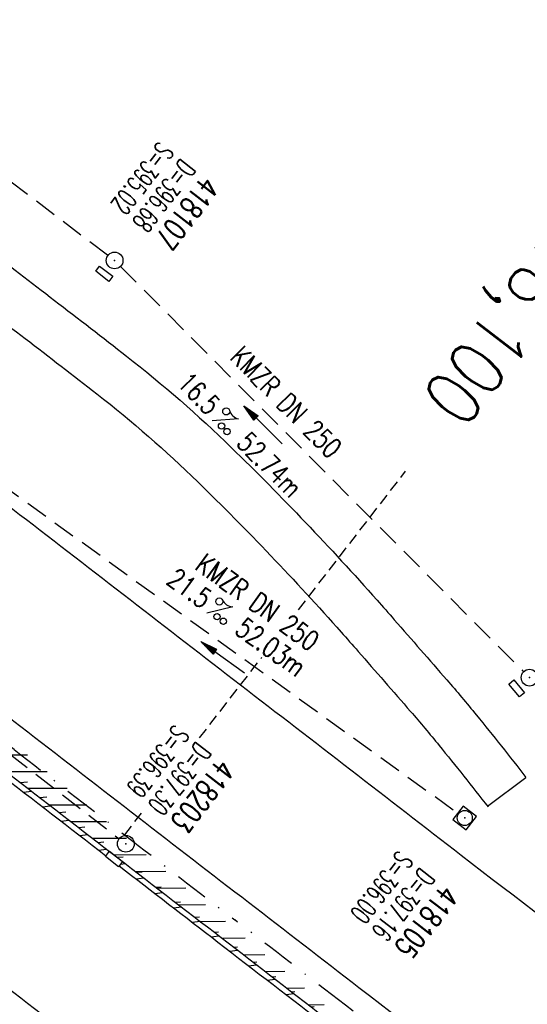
# Model space of a CAD drawing. Extents: x 448150 to 449332, y 437108 to 438384.
# Tile 40 of 46: x 448923 to 448968, y 437543 to 437631. Entities that reach past the tile are written whole.
import ezdxf
from ezdxf.enums import TextEntityAlignment as Align

# ---------------------------------------------------------------- set-up
doc = ezdxf.new("R2010")
doc.units = 0
doc.header["$LTSCALE"] = 2
doc.header["$MEASUREMENT"] = 0
for name, pattern in [('AUSGEZOGEN', [0]), ('GESTRICH-X2', [1.5, 1, -0.5]), ('GESTRICHELT', [0.75, 0.5, -0.25]), ('STRICHPT-X3', [3, 1.5, -0.75, 0, -0.75])]:
    doc.linetypes.add(name, pattern=pattern)
doc.layers.get('0').update_dxf_attribs({"linetype": 'AUSGEZOGEN'})
for name, color, linetype in [('ACHSE', 250, 'STRICHPT-X3'), ('FBR', 8, 'CONTINUOUS'), ('HEKTOM', 250, 'GESTRICHELT'), ('KANAL', 7, 'GESTRICH-X2'), ('PFEIL', 7, 'CONTINUOUS'), ('SCHACHTNR', 6, 'CONTINUOUS'), ('SCHLITZRINNE', 8, 'AUSGEZOGEN'), ('SCHSYMBOL', 7, 'AUSGEZOGEN'), ('STRASSE', 8, 'CONTINUOUS'), ('TEXTO', 4, 'CONTINUOUS'), ('TEXTU', 4, 'CONTINUOUS')]:
    doc.layers.add(name, color=color, linetype=linetype)
doc.styles.add('ROMANS', font='romans.shx', dxfattribs={"width": 0.8})

# ---------------------------------------------------------------- blocks, each defined once
blk = doc.blocks.new('PROM')
blk.add_line((1.566, 1.817), (0.019, 0.015))
for centre, radius in [((0.317, 1.51), 0.317), ((0.943, 0.291), 0.283), ((1.645, 0.287), 0.283)]:
    blk.add_circle(centre, radius)
blk.add_arc((0.992, 2.682), 1.033, 239.14139, 303.35492)
blk = doc.blocks.new('GST')
at = {"color": 0}
blk.add_circle((0, 0), 0.75, dxfattribs=at)
blk.add_point((0, 0), dxfattribs=at)
blk = doc.blocks.new('17')
blk.add_lwpolyline([(-0.755, -1.218), (0.748, -1.218), (0.748, -1.801), (-0.755, -1.801)], close=True)
blk.add_blockref('GST', (0, 0))
blk = doc.blocks.new('13')
blk.add_lwpolyline([(0.755, 1.218), (-0.748, 1.218), (-0.748, 1.801), (0.755, 1.801)], close=True)
at = {"rotation": 180}
blk.add_blockref('GST', (0, 0), dxfattribs=at)
blk = doc.blocks.new('20')
blk.add_lwpolyline([(-0.754, -0.751), (0.754, -0.751), (0.754, 0.75), (-0.754, 0.75)], close=True)
blk.add_circle((0, 0), 0.676)
blk.add_point((0, 0))
blk = doc.blocks.new('PFEIL2')
at = {"color": 0}
for p, q in [((0.88, 0.002), (-2.401, -0.012)), ((0.881, -0.271), (0.879, 0.276)), ((0.879, 0.276), (2.429, 0.009)), ((0.911, 0.27), (0.879, 0.265)), ((0.965, 0.261), (0.879, 0.246)), ((1.019, 0.252), (0.879, 0.228)), ((1.073, 0.242), (0.879, 0.209)), ((1.127, 0.233), (0.879, 0.191)), ((1.181, 0.224), (0.879, 0.172)), ((1.235, 0.214), (0.879, 0.154)), ((1.289, 0.205), (0.879, 0.135)), ((1.343, 0.196), (0.879, 0.117)), ((1.397, 0.187), (0.879, 0.098)), ((1.451, 0.177), (0.879, 0.08)), ((1.505, 0.168), (0.879, 0.061)), ((1.559, 0.159), (0.88, 0.043)), ((1.613, 0.149), (0.88, 0.024)), ((1.668, 0.14), (0.88, 0.006)), ((1.722, 0.131), (0.88, -0.013)), ((1.776, 0.121), (0.88, -0.031)), ((1.83, 0.112), (0.88, -0.05)), ((1.884, 0.103), (0.88, -0.068)), ((1.938, 0.094), (0.88, -0.087)), ((1.992, 0.084), (0.88, -0.105)), ((2.046, 0.075), (0.88, -0.124)), ((2.1, 0.066), (0.88, -0.142)), ((2.154, 0.056), (0.88, -0.161)), ((2.208, 0.047), (0.88, -0.179)), ((2.262, 0.038), (0.881, -0.198)), ((2.316, 0.029), (0.881, -0.216)), ((2.37, 0.019), (0.881, -0.235)), ((2.424, 0.01), (0.881, -0.253)), ((2.429, 0.009), (0.881, -0.271))]:
    blk.add_line(p, q, dxfattribs=at)

msp = doc.modelspace()

# ---------------------------------------------------------------- hatches: boundary and pattern name
at = {"layer": 'SCHLITZRINNE'}
h = msp.add_hatch(dxfattribs=at)
h.set_pattern_fill('_USER', color=256, scale=1.5, angle=45, style=0, pattern_type=0)
h.set_pattern_definition([(0.19809, (448696.2442, 437758.0261), (-0.005186, 1.499991), [])])
edge = h.paths.add_edge_path()
edge.add_arc((450103.943, 439168.643), 1992.851, 225.253931, 225.326505)
edge.add_arc((450104.379, 439169.084), 1993.471, 225.326505, 225.685513)
edge.add_arc((450114.112, 439179.052), 2007.404, 225.685514, 226.043274)
edge.add_arc((450116.374, 439181.397), 2010.661, 226.043274, 226.400342)
edge.add_arc((450108.345, 439172.967), 1999.019, 226.400342, 226.758448)
edge.add_arc((450107.359, 439171.918), 1997.58, 226.758448, 227.116898)
edge.add_arc((450114.22, 439179.306), 2007.663, 227.116898, 227.474446)
edge.add_arc((450112.044, 439176.933), 2004.443, 227.474446, 227.83238)
edge.add_arc((450107.824, 439172.273), 1998.156, 227.83238, 228.190877)
edge.add_arc((450107.663, 439172.094), 1997.915, 228.190877, 228.549748)
edge.add_arc((450107.034, 439171.381), 1996.965, 228.549748, 228.908704)
edge.add_arc((450111.572, 439176.585), 2003.869, 228.908704, 229.265964)
edge.add_arc((450119.093, 439185.318), 2015.394, 229.265964, 229.6222)
edge.add_arc((450115.134, 439180.663), 2009.284, 229.6222, 229.979919)
edge.add_arc((450101.808, 439164.793), 1988.56, 229.979919, 230.339497)
edge.add_arc((450135.905, 439205.921), 2041.985, 230.339497, 230.699144)
edge.add_arc((450015.788, 439059.171), 1852.343, 230.699144, 231.076753)
edge.add_arc((450440.038, 439584.513), 2527.6, 231.076753, 231.41321)
edge.add_arc((449605.176, 438538.206), 1189.037, 231.413211, 231.903765)
edge.add_arc((451876.599, 441435.451), 4870.53, 231.903765, 232.054115)
edge.add_arc((449764.385, 438726.671), 1435.572, 232.054115, 232.331051)
edge.add_arc((663048.573, 714993.472), 350453.466, 232.33105148, 232.33182369)
edge.add_arc((452105.708, 441751.773), 5260.885, 232.331837, 232.33814)
edge.add_arc((1083717.784, 1260087.558), 1038995.508, 232.338139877, 232.338829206)
edge.add_arc((362297.748, 325361.769), 141749.668, 52.33595822, 52.34101086, ccw=False)
edge.add_arc((130991.073, 25697.409), 520301.522, 52.33458173, 52.33595822, ccw=False)
edge.add_arc((597397.743, 629905.021), 242982.187, 232.33379622, 232.33674373)
edge.add_arc((1091510.304, 1270060.009), 1051651.236, 232.336743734, 232.337424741)
edge.add_arc((63904.407, -61307.138), 630166.935, 52.33651599, 52.337652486, ccw=False)
edge.add_line((448950.678, 437541.271), (448965.933, 437529.496))
edge.add_arc((450103.943, 439168.643), 1993.351, 225.253931, 225.326505)
edge.add_arc((450104.379, 439169.084), 1993.971, 225.326505, 225.635808)
h = msp.add_hatch(dxfattribs=at)
h.set_pattern_fill('_USER', color=256, scale=1.5, angle=45, style=0, pattern_type=0)
h.set_pattern_definition([(5.43336, (448830.8072, 437635.437), (-0.142032, 1.4932605), [])])
edge = h.paths.add_edge_path()
edge.add_arc((450115.134, 439180.663), 2009.784, 229.702843, 229.979919)
edge.add_arc((450101.808, 439164.793), 1989.06, 229.979919, 230.339497)
edge.add_arc((450135.905, 439205.921), 2042.485, 230.339497, 230.699144)
edge.add_arc((450015.788, 439059.171), 1852.843, 230.699144, 231.076753)
edge.add_arc((450440.038, 439584.513), 2528.1, 231.076753, 231.211419)
edge.add_arc((450103.943, 439168.643), 1992.851, 225.253931, 225.326505)
edge.add_arc((450104.379, 439169.084), 1993.471, 225.326505, 225.685513)
edge.add_arc((450114.112, 439179.052), 2007.404, 225.685514, 226.043274)
edge.add_arc((450116.374, 439181.397), 2010.661, 226.043274, 226.400342)
edge.add_arc((450108.345, 439172.967), 1999.019, 226.400342, 226.758448)
edge.add_arc((450107.359, 439171.918), 1997.58, 226.758448, 227.116898)
edge.add_arc((450114.22, 439179.306), 2007.663, 227.116898, 227.474446)
edge.add_arc((450112.044, 439176.933), 2004.443, 227.474446, 227.83238)
edge.add_arc((450107.824, 439172.273), 1998.156, 227.83238, 228.190877)
edge.add_arc((450107.663, 439172.094), 1997.915, 228.190877, 228.549748)
edge.add_arc((450107.034, 439171.381), 1996.965, 228.549748, 228.908704)
edge.add_arc((450111.572, 439176.585), 2003.869, 228.908704, 229.265964)
edge.add_arc((450119.093, 439185.318), 2015.394, 229.265964, 229.6222)
edge.add_arc((450115.134, 439180.663), 2009.284, 229.6222, 229.979919)
edge.add_arc((450101.808, 439164.793), 1988.56, 229.979919, 230.339497)
edge.add_arc((450135.905, 439205.921), 2041.985, 230.339497, 230.699144)
edge.add_arc((450015.788, 439059.171), 1852.343, 230.699144, 231.076753)
edge.add_arc((450440.038, 439584.513), 2527.6, 231.076753, 231.41321)
edge.add_arc((449605.176, 438538.206), 1189.037, 231.413211, 231.903765)
edge.add_arc((451876.599, 441435.451), 4870.53, 231.903765, 232.054115)
edge.add_arc((449764.385, 438726.671), 1435.572, 232.054115, 232.331051)
edge.add_arc((663048.573, 714993.472), 350453.466, 232.33105148, 232.33182369)
edge.add_arc((452105.708, 441751.773), 5260.885, 232.331837, 232.33814)
edge.add_arc((1083717.784, 1260087.558), 1038995.508, 232.338139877, 232.338829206)
edge.add_arc((362297.748, 325361.769), 141749.668, 52.33595822, 52.34101086, ccw=False)
edge.add_arc((130991.073, 25697.409), 520301.522, 52.33458173, 52.33595822, ccw=False)
edge.add_arc((597397.743, 629905.021), 242982.187, 232.33379622, 232.33674373)
edge.add_arc((1091510.304, 1270060.009), 1051651.236, 232.336743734, 232.337424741)
edge.add_arc((63904.407, -61307.138), 630166.935, 52.33651599, 52.337652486, ccw=False)
edge.add_line((448950.678, 437541.271), (448965.933, 437529.496))

# ---------------------------------------------------------------- linework, layer by layer
at = {"layer": 'ACHSE'}
msp.add_lwpolyline([(448814.766, 437651.536, 0.001561), (448824.338, 437643.447, 0.001569), (448833.911, 437635.46, 0.001569), (448843.794, 437627.319, 0.001648), (448853.257, 437619.625, 0.001468), (448864.821, 437610.343, 0.00214), (448872.798, 437604.033, 0.000656), (448882.858, 437596.167, 0.001208), (448888.336, 437591.917, 0.000003), (448892.071, 437589.033, 0.000028), (448892.529, 437588.68, 0.000003), (448902.425, 437581.042, -0.000022), (448912.32, 437573.405, -0.000006), (448922.215, 437565.767, 0.000013), (448932.11, 437558.129, 0.000003), (448942.005, 437550.492, -0.000005), (448951.9, 437542.854, -0.000002), (448981.585, 437519.941, 0.000001), (449011.271, 437497.027, 0), (449049.136, 437467.8, 0), (449090.432, 437435.925, 0.000002), (449130.013, 437405.374, -0.000003), (449169.594, 437374.823, -0.000001), (449183.702, 437363.933, 0.000004)], format="xyb", dxfattribs=at)
at = {"layer": 'FBR'}
for points in [[(448806.56, 437661.191, 0.001554), (448816.062, 437653.06, 0.001561), (448825.624, 437644.979, 0.001569), (448835.187, 437637, 0.001569), (448845.061, 437628.867, 0.001648), (448854.514, 437621.181, 0.001468), (448866.067, 437611.907, 0.00214), (448874.037, 437605.603, 0.000656), (448884.088, 437597.744, 0.001208), (448889.562, 437593.497, 0.000003), (448893.294, 437590.616, 0.000028), (448893.751, 437590.263, 0.000003), (448903.647, 437582.626, -0.000022), (448913.542, 437574.988, -0.000006), (448923.437, 437567.35, 0.000013), (448933.332, 437559.712, 0.000003), (448943.227, 437552.075, -0.000005), (448953.122, 437544.437, -0.000002), (448982.808, 437521.524)], [(448813.246, 437630.236, 0.001569), (448822.901, 437622.18, 0.001569), (448832.871, 437613.967, 0.001648), (448842.414, 437606.208, 0.001468), (448854.075, 437596.848, 0.002141), (448862.115, 437590.489, 0.000656), (448872.248, 437582.566, 0.001208), (448877.762, 437578.288, 0.000003), (448881.526, 437575.382, 0.000028), (448881.988, 437575.026, 0.000003), (448891.884, 437567.387, -0.000022), (448901.78, 437559.749, -0.000006), (448911.675, 437552.112, 0.000013), (448921.57, 437544.474, 0.000003), (448931.465, 437536.836, -0.000005), (448941.36, 437529.199, -0.000002), (448971.045, 437506.285)], [(449091.654, 437437.508, 0.000002), (449131.235, 437406.957, -0.000003), (449170.816, 437376.406, -0.000001), (449185.277, 437365.244, -0.000001)], [(448834.233, 437657.338, 0.00017), (448835.27, 437656.467, 0.001569), (448844.761, 437648.548, 0.001569), (448854.559, 437640.476, 0.001647), (448863.943, 437632.847, 0.001468), (448875.411, 437623.641, 0.00214), (448883.327, 437617.381, 0.000657), (448893.314, 437609.572, 0.001208), (448898.757, 437605.348, 0.000003), (448902.464, 437602.487, 0.000028), (448902.917, 437602.137, 0.000003), (448912.812, 437594.5, -0.000022), (448922.707, 437586.863, -0.000006), (448932.602, 437579.224, 0.000013), (448942.498, 437571.586, 0.000003), (448952.392, 437563.949, -0.000005), (448962.287, 437556.312, -0.000002), (448991.973, 437533.398), (449021.658, 437510.484), (449047.047, 437490.888)], [(448848.175, 437656.884, 0.000892), (448849.293, 437656.249, 0.034303), (448855.463, 437653.297, -0.023364), (448864.609, 437649.165, -0.013741), (448875.13, 437643.437, -0.018371), (448882.709, 437638.656, -0.008232), (448893.41, 437631.081, -0.007691), (448904.6, 437622.613, -0.000683), (448912.461, 437616.454, 0.000756), (448919.559, 437610.895, 0.002366), (448925.831, 437606.046, -0.002299), (448932.286, 437601.056, -0.027511), (448941.677, 437592.858, -0.018116), (448954.74, 437579.167, -0.001763), (448956.288, 437577.409, -0.000577), (448960.992, 437572.019, -0.008616), (448963.647, 437568.861, -0.004986), (448968.085, 437563.281)], [(448844.864, 437653.816, 0.001822), (448847.172, 437652.5, 0.034303), (448853.875, 437649.293, -0.023364), (448862.654, 437645.326, -0.013741), (448872.967, 437639.712, -0.018371), (448880.278, 437635.099, -0.008232), (448890.864, 437627.606, -0.007691), (448901.948, 437619.218, -0.000683), (448909.8, 437613.067, 0.000756), (448916.908, 437607.5, 0.002366), (448923.212, 437602.625, -0.002299), (448929.636, 437597.66, -0.027511), (448938.67, 437589.773, -0.018116), (448951.518, 437576.308, -0.001763), (448953.046, 437574.573, -0.000577), (448957.743, 437569.19, -0.008616), (448960.303, 437566.146, -0.004986), (448964.687, 437560.633, -0.004986)]]:
    msp.add_lwpolyline(points, format="xyb", dxfattribs=at)
at = {"layer": 'FBR', "flags": 128}
msp.add_lwpolyline([(448964.642, 437560.691), (448968.085, 437563.281)], dxfattribs=at)
at = {"layer": 'HEKTOM'}
for p, q in [((448947.704, 437578.306), (448957.3, 437590.737)), ((448938.84, 437566.823), (448944.41, 437574.04)), ((448932.125, 437558.125), (448933.626, 437560.069))]:
    msp.add_line(p, q, dxfattribs=at)
at = {"layer": 'KANAL'}
for p, q in [((448890.781, 437640.375), (448930.625, 437610.094)), ((448931.75, 437609.094), (448967.875, 437572.75)), ((448921, 437589.625), (448962, 437560.063)), ((448898.094, 437583.781), (448931.625, 437557.781))]:
    msp.add_line(p, q, dxfattribs=at)
at = {"layer": 'SCHLITZRINNE'}
for p, q in [((448923.072, 437561.947), (448923.773, 437562.038)), ((448924.751, 437560.651), (448925.452, 437560.741)), ((448926.43, 437559.355), (448927.131, 437559.445)), ((448928.109, 437558.059), (448928.811, 437558.149)), ((448929.745, 437557.428), (448929.745, 437557.428)), ((448929.789, 437556.763), (448930.49, 437556.853)), ((448930.49, 437556.853), (448930.49, 437556.853)), ((448930.49, 437556.853), (448930.49, 437556.853)), ((448930.49, 437556.853), (448930.49, 437556.853)), ((448931.766, 437555.505), (448932.169, 437555.557)), ((448933.147, 437554.17), (448933.849, 437554.261)), ((448934.826, 437552.874), (448935.528, 437552.964)), ((448936.506, 437551.578), (448937.207, 437551.668)), ((448938.185, 437550.282), (448938.886, 437550.372)), ((448939.864, 437548.986), (448940.566, 437549.076)), ((448939.864, 437548.986), (448939.864, 437548.986)), ((448940.287, 437549.291), (448940.287, 437549.291)), ((448940.566, 437549.076), (448940.566, 437549.076)), ((448940.566, 437549.076), (448940.566, 437549.076)), ((448940.566, 437549.076), (448940.566, 437549.076)), ((448940.566, 437549.076), (448940.566, 437549.076)), ((448940.593, 437549.055), (448940.593, 437549.055)), ((448940.925, 437548.798), (448940.925, 437548.798)), ((448941.544, 437547.69), (448942.245, 437547.78)), ((448943.223, 437546.393), (448943.924, 437546.484)), ((448943.223, 437546.393), (448943.924, 437546.484)), ((448944.902, 437545.097), (448945.604, 437545.187)), ((448946.582, 437543.801), (448947.283, 437543.891))]:
    msp.add_line(p, q, dxfattribs=at)
for points in [[(448813.47, 437650.012, 0.001561), (448823.052, 437641.915, 0.001569), (448832.635, 437633.92, 0.001569), (448842.528, 437625.771, 0.001648), (448852, 437618.069, 0.001468), (448863.575, 437608.778, 0.00214), (448871.559, 437602.463, 0.000656), (448881.628, 437594.59, 0.001208), (448887.11, 437590.337, 0.000003), (448890.849, 437587.45, 0.000028), (448891.307, 437587.097, 0.000003), (448901.202, 437579.459, -0.000022), (448911.098, 437571.822, -0.000006), (448920.993, 437564.184, 0.000013), (448930.888, 437556.546, 0.000003), (448940.783, 437548.908, -0.000005), (448950.678, 437541.271, -0.000001), (448965.933, 437529.496, 0.000001)], [(448896.865, 437582.175, 0.000001), (448900.897, 437579.063, -0.000022), (448910.792, 437571.426, -0.000006), (448920.687, 437563.788, 0.000013), (448930.446, 437556.255, 0.000003)], [(448931.636, 437555.337, 0.000003), (448940.477, 437548.512, -0.000005), (448950.372, 437540.875), (448965.627, 437529.1)]]:
    msp.add_lwpolyline(points, format="xyb", dxfattribs=at)
at = {"layer": 'SCHSYMBOL'}
msp.add_lwpolyline([(448930.752, 437556.651), (448931.941, 437555.733), (448931.585, 437555.271), (448930.396, 437556.19)], close=True, dxfattribs=at)
at = {"layer": 'STRASSE'}
msp.add_lwpolyline([(448933.912, 437659.978, -0.001024), (448940.428, 437655.769, 0.005143), (448954.574, 437646.794, 0.010706), (448965.861, 437640.125, -0.007273), (448982.543, 437630.423, -0.002597), (448992.855, 437624.15, -0.002625), (449002.994, 437617.836, -0.002127), (449006.825, 437615.399, -0.007096)], format="xyb", dxfattribs=at)

# ---------------------------------------------------------------- block references
at = {"layer": 'PFEIL'}
for p, rotation in [((448944.528, 437594.883), 134.8279000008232), ((448940.918, 437574.048), 144.1900000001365)]:
    msp.add_blockref('PFEIL2', p, dxfattribs=dict(at, rotation=rotation))
at = {"layer": 'SCHSYMBOL'}
for name, p, rotation in [('13', (448931.224, 437609.628), 142.3365000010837), ('17', (448968.407, 437572.221), 309.9361056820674), ('20', (448962.599, 437559.638), 322.3365000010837), ('GST', (448932.226, 437557.325), 322.3365000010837)]:
    msp.add_blockref(name, p, dxfattribs=dict(at, rotation=rotation))
at = {"layer": 'TEXTU'}
for p, rotation in [((448939.933, 437595.25), 314.8279000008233), ((448939.469, 437578.008), 324.1900000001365)]:
    msp.add_blockref('PROM', p, dxfattribs=dict(at, rotation=rotation))

# ---------------------------------------------------------------- texts
at = {"layer": 'HEKTOM', "style": 'ROMANS', "width": 0.8}
msp.add_text('418,100', height=5, rotation=232.3365, dxfattribs=at).set_placement((448972.169, 437615.059))
at = {"layer": 'SCHACHTNR', "style": 'ROMANS'}
for s, height, width, p in [('S=395.02', 1.8, 0.6, (448935.199, 437620.384)), ('D=396.68', 1.8, 0.6, (448937.167, 437618.853)), ('418107', 2, 0.7, (448939.136, 437617.322)), ('S=396.39', 1.8, 0.6, (448936.594, 437568.102)), ('D=397.30', 1.8, 0.6, (448938.562, 437566.57)), ('418203', 2, 0.7, (448940.531, 437565.07)), ('S=396.00', 1.8, 0.6, (448956.653, 437556.816)), ('D=397.16', 1.8, 0.6, (448958.621, 437555.285)), ('418105', 2, 0.7, (448960.59, 437553.785))]:
    msp.add_text(s, height=height, rotation=232.3365, dxfattribs=dict(at, width=width)).set_placement(p)
at = {"layer": 'TEXTO', "style": 'ROMANS', "width": 0.75}
for rotation, p in [(314.8279, (448945.953, 437596.288)), (324.19, (448943.512, 437578.249))]:
    msp.add_text('KMZR DN 250', height=1.8, rotation=rotation, dxfattribs=at).set_placement(p, align=Align.CENTER)
at = {"layer": 'TEXTU', "style": 'ROMANS', "width": 0.75}
for s, rotation, p in [('16.5', 314.8279, (448936.703, 437598.507)), ('52.74m', 314.8279, (448942.047, 437593.132)), ('21.5', 324.19, (448935.77, 437580.69)), ('52.03m', 324.19, (448941.895, 437576.252))]:
    msp.add_text(s, height=1.8, rotation=rotation, dxfattribs=at).set_placement(p)

doc.saveas('drawing.dxf')
